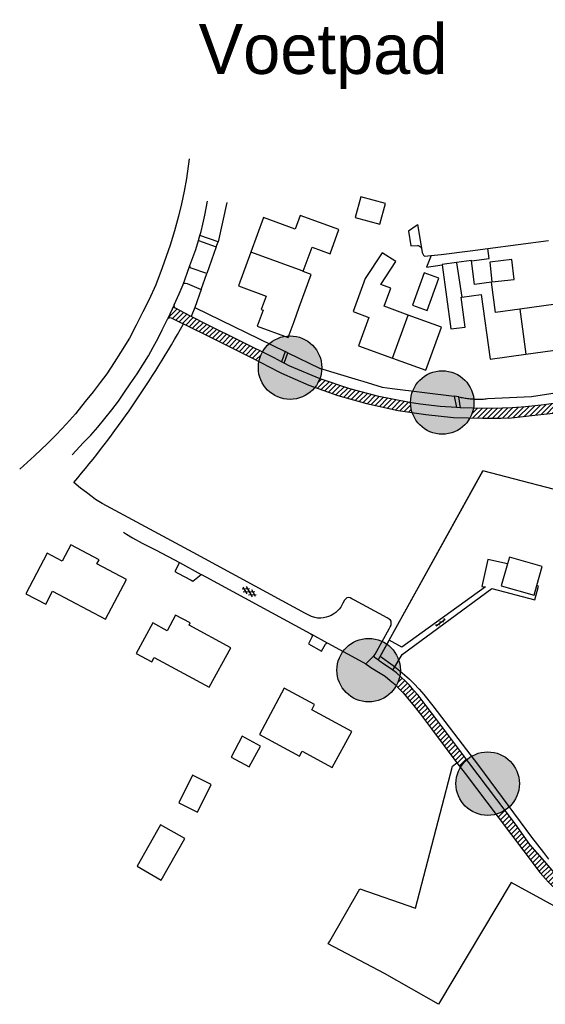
# Model space of a CAD drawing. Extents: x 238955 to 239559, y 526912 to 527533.
# Tile 1 of 6: x 238955 to 239060, y 526937 to 527134. Entities that reach past the tile are written whole.
import ezdxf

# ---------------------------------------------------------------- set-up
doc = ezdxf.new("R2010")
doc.units = 0
for name, color, linetype in [('0 NLI Bestaande mast', 5, 'Continuous'), ('1A', 12, 'Continuous'), ('1B', 4, 'Continuous'), ('4', 2, 'Continuous'), ('6', 9, 'Continuous'), ('7', 254, 'Continuous'), ('8', 6, 'Continuous')]:
    doc.layers.add(name, color=color, linetype=linetype)
doc.layers.add('0 NLI kader - tekst', color=7, linetype='Continuous', lineweight=20)

# ---------------------------------------------------------------- blocks, each defined once
blk = doc.blocks.new('OV6')
at = {"color": 0}
for p, q in [((0, 0), (2.25, 0)), ((0.125, 0), (0.125, 0.25)), ((0.625, 0), (0.625, -0.25)), ((1.125, 0), (1.125, 0.25)), ((1.625, 0), (1.625, -0.25)), ((2.125, 0), (2.125, 0.25))]:
    blk.add_line(p, q, dxfattribs=at)
blk = doc.blocks.new('GV6')
at = {"color": 0}
for p, q in [((1.3, 0.6), (0, -0.2)), ((1.3, -0.6), (0, 0.2)), ((2.5, -0.6), (0.5, 0.6)), ((2.5, 0.6), (0.5, -0.6)), ((3, -0.2), (1.7, 0.6)), ((3, 0.2), (1.7, -0.6))]:
    blk.add_line(p, q, dxfattribs=at)

msp = doc.modelspace()

# ---------------------------------------------------------------- hatches: boundary and pattern name
at = {"layer": '0 NLI Bestaande mast'}
h = msp.add_hatch(color=256, dxfattribs=at)
h.dxf.hatch_style = 1
h.paths.add_polyline_path([(239002.54, 527064.51, 1), (239015.24, 527064.51, 1)])
h = msp.add_hatch(color=256, dxfattribs=at)
h.dxf.hatch_style = 1
h.paths.add_polyline_path([(239033, 527057.53, 1), (239045.7, 527057.53, 1)])
h = msp.add_hatch(color=256, dxfattribs=at)
h.dxf.hatch_style = 1
h.paths.add_polyline_path([(239018.26, 527003.97, 1), (239030.96, 527003.97, 1)])
h = msp.add_hatch(color=256, dxfattribs=at)
h.dxf.hatch_style = 1
h.paths.add_polyline_path([(239042.09, 526981.26, 1), (239054.79, 526981.26, 1)])
at = {"layer": '8'}
h = msp.add_hatch(dxfattribs=at)
h.set_pattern_fill('JIS_WOOD', color=256)
h.paths.add_polyline_path([(238992.35, 527073.07), (238989.07, 527074.76), (238987.69, 527075.47), (238985.78, 527076.46), (238985.7, 527077.06), (238984.44, 527074.37), (238984.77, 527074.6), (238985.08, 527074.5), (238986.84, 527073.64), (238987.57, 527073.27), (238993.35, 527070.42), (239001.23, 527066.49), (239002.67, 527065.75, -0.079062), (239003.36, 527067.62), (238998.98, 527069.81)])
h.paths.add_polyline_path([(239020.82, 527060.3), (239014.85, 527062.31, -0.078648), (239013.88, 527060.57), (239018.42, 527058.96), (239024.18, 527057.31), (239030.5, 527055.95), (239033.33, 527055.51, -0.080121), (239033, 527057.51), (239032.8, 527057.54), (239026.66, 527058.75)])
h.paths.add_polyline_path([(239062.26, 527055.5, -0.079242), (239061.41, 527057.31), (239059.72, 527057.09), (239055.98, 527056.67), (239053.34, 527056.49), (239051.31, 527056.4), (239049.24, 527056.32), (239045.59, 527056.38, -0.080917), (239044.9, 527054.46), (239047.5, 527054.38), (239051.15, 527054.39), (239053.22, 527054.48), (239057.25, 527054.91)])
h.paths.add_polyline_path([(239086.65, 527062.19), (239093.56, 527064.75), (239096.35, 527065.86, -0.08724), (239094.85, 527067.47), (239085.42, 527063.99), (239082.87, 527062.96), (239081.78, 527062.53), (239079.76, 527061.77), (239079.14, 527061.57), (239078.51, 527061.37), (239076.73, 527060.78), (239075.2, 527060.33), (239073.81, 527059.9, -0.032313), (239073.86, 527059.08, -0.051932), (239073.72, 527057.77), (239074.71, 527058.03), (239076.82, 527058.74), (239079.61, 527059.75), (239083.65, 527061.13)])
h.paths.add_polyline_path([(239120.78, 527074.98), (239127.85, 527077.62, -0.086342), (239126.51, 527079.33), (239124.5, 527078.56), (239114.02, 527074.51), (239106.49, 527071.57, -0.025168), (239106.52, 527070.93, -0.052192), (239106.38, 527069.62), (239110.85, 527071.29)])
h.paths.add_polyline_path([(239151.45, 527086.43), (239157.24, 527088.6, -0.087121), (239155.83, 527090.29), (239145.28, 527086.36), (239138.29, 527083.75, -0.056), (239138.45, 527082.34, -0.031124), (239138.4, 527081.55)])
h = msp.add_hatch(dxfattribs=at)
h.set_pattern_fill('JIS_WOOD', color=256)
h.paths.add_polyline_path([(239201.72, 527064.9, -0.623746), (239191.48, 527069.92, -0.082823), (239191.82, 527071.98), (239188.88, 527069.59), (239190.03, 527068.13), (239197.22, 527058.93), (239197.9, 527058.05), (239202.21, 527061.52), (239220.56, 527041.55), (239211.96, 527033.34), (239206.47, 527028.28), (239195.8, 527018.6), (239193.86, 527017.12), (239192.68, 527016.18), (239191.42, 527015.41), (239190.24, 527014.73), (239188.51, 527014), (239186.76, 527013.42), (239185.2, 527013.09), (239175.63, 527012.01), (239163.81, 527011.1), (239139.47, 527008.9), (239139.61, 527013.58), (239139.81, 527020.31), (239139.99, 527026.38), (239140.03, 527028.02), (239140.11, 527030.65), (239140.16, 527032.15), (239140.25, 527035.19), (239140.74, 527051.18, -0.079177), (239138.79, 527051.61), (239138.33, 527032.21), (239138.3, 527031), (239138.27, 527030.04), (239138.17, 527028.08), (239138.1, 527026.94), (239138.09, 527026.44), (239137.76, 527008.74), (239123.48, 527007.48, -0.052581), (239123.62, 527006.15, -0.016383), (239123.61, 527005.74), (239137.42, 527006.81), (239136.23, 526974.51, -0.243146), (239135.33, 526973.38), (239130.27, 526970.54), (239127.51, 526969.2), (239117.92, 526964.51), (239116.36, 526963.82), (239114.84, 526963.25), (239113.18, 526962.57), (239111.66, 526962), (239109.67, 526961.23), (239107.97, 526960.41), (239106.32, 526959.84), (239104.36, 526959.26), (239102.04, 526958.87), (239098.47, 526957.99), (239093.89, 526957.13), (239092.83, 526956.82), (239091.83, 526956.45), (239090.85, 526956.07), (239089.94, 526955.69), (239089.11, 526955.3), (239088.37, 526954.83), (239087.57, 526954.2), (239086.87, 526953.5), (239086.07, 526952.73), (239085.12, 526951.6), (239084, 526949.98), (239083.83, 526949.67), (239083.54, 526949.49), (239083.32, 526949.42), (239083.04, 526949.46), (239082.72, 526949.67), (239070.2, 526956.5), (239068.55, 526957.58), (239067.49, 526958.25), (239066.43, 526959), (239065.24, 526959.9), (239064.25, 526960.75), (239063.4, 526961.55), (239062.76, 526962.33), (239062.06, 526963.09), (239060.93, 526964.38), (239059.79, 526965.72), (239056.85, 526969.09), (239053.99, 526973.12), (239051.88, 526975.92, -0.076049), (239050.12, 526975.14), (239050.57, 526974.56), (239058.37, 526964.18, 0.105243), (239068.85, 526955.28), (239080.81, 526948.81), (239094.42, 526941.21), (239096.32, 526940.19), (239099.88, 526937.92), (239099.99, 526937.77), (239100.08, 526937.55), (239102.29, 526939.26), (239102.55, 526939.46), (239102, 526939.37), (239101.66, 526939.5), (239100.06, 526940.37), (239085.41, 526948.45, -0.138081), (239089.2, 526953.14, -0.139262), (239094.64, 526955.27), (239101.79, 526956.72), (239105.29, 526957.52), (239109.05, 526958.58), (239112.99, 526959.97), (239115.7, 526961.11), (239137.3, 526972.14, 0.311843), (239138.38, 526973.95), (239139.29, 527006.98), (239183.95, 527010.96, 0.063012), (239190.35, 527012.78, 0.054944), (239196.21, 527016.35), (239203.86, 527023.38), (239222.05, 527040.03), (239230.47, 527030.88), (239238.41, 527022.27), (239239.94, 527023.66), (239236.51, 527027.35), (239222, 527042.99), (239211.49, 527054.39)])
h.paths.add_polyline_path([(239213.47, 527052.09), (239213.6, 527051.42), (239212.95, 527051.62), (239212.81, 527052.28)], flags=16)
h.paths.add_polyline_path([(239160.62, 527008.94), (239160.01, 527009.24), (239160.56, 527009.64), (239161.17, 527009.34)], flags=16)
h.paths.add_polyline_path([(239138.36, 526990.06), (239138.7, 526989.46), (239138.33, 526988.89), (239138, 526989.48)], flags=16)
h.paths.add_polyline_path([(239093.23, 526943.24), (239092.89, 526943.83), (239093.57, 526943.85), (239093.91, 526943.26)], flags=16)
h = msp.add_hatch(dxfattribs=at)
h.set_pattern_fill('JIS_WOOD', color=256)
h.paths.add_polyline_path([(239038.27, 526994.01), (239036.14, 526996.83), (239034.51, 526998.93), (239033.62, 526999.96), (239032.78, 527000.94), (239032.05, 527001.69), (239031.12, 527002.56), (239030.85, 527002.8, -0.082744), (239030.13, 527000.84), (239030.79, 527000.13), (239031.57, 526999.37), (239032.21, 526998.66), (239032.75, 526997.96), (239033.46, 526997.06), (239034.97, 526995.18), (239037.17, 526992.19), (239042.28, 526985.41), (239042.97, 526984.49, -0.079513), (239044.26, 526986.04)])

# ---------------------------------------------------------------- linework, layer by layer
at = {"layer": '0 NLI Bestaande mast'}
for centre in [(239008.89, 527064.51), (239039.35, 527057.53), (239024.61, 527003.97), (239048.44, 526981.26)]:
    msp.add_circle(centre, 6.35, dxfattribs=at)
at = {"layer": '1A'}
for points in [[(239013.29, 527088.62), (239016.89, 527087.3), (239018.66, 527092.13), (239010.94, 527094.96), (239009.93, 527092.2), (239003.57, 527094.54), (239001.04, 527087.64)], [(239001.04, 527087.64), (238998.55, 527080.88), (239004.1, 527078.84), (239003.12, 527076.15)], [(239011.54, 527083.84), (239013.29, 527088.62)], [(239032.53, 527075.03), (239027.75, 527076.78), (239029.07, 527080.41), (239027.03, 527081.16), (239030.03, 527085.73), (239027.3, 527087.51), (239023.91, 527082.34), (239021.49, 527075.72), (239024.66, 527074.56), (239022.59, 527068.9)], [(239045.19, 527085.86), (239045.18, 527085.94), (239042.21, 527085.53)], [(239042.21, 527085.53), (239042.23, 527085.46)], [(239042.23, 527085.46), (239043.24, 527078.6)], [(239054.86, 527076.23), (239050.01, 527075.57), (239049.19, 527081.6), (239045.83, 527081.15), (239045.19, 527085.86)], [(239009.69, 527073.74), (239010.73, 527076.58), (239013.14, 527083.15), (239011.5, 527083.75), (239011.54, 527083.84)], [(239043.24, 527078.6), (239047.16, 527079.14)], [(239047.16, 527079.14), (239048.92, 527066.23), (239056.07, 527067.2)], [(239056.07, 527067.2), (239063.32, 527068.19), (239062.09, 527077.21), (239054.86, 527076.23)], [(239003.12, 527076.15), (239003.5, 527076.01), (239002.33, 527072.82), (239008.52, 527070.55), (239009.69, 527073.74)], [(239036.03, 527063.98), (239039.19, 527072.59), (239032.53, 527075.03)], [(239022.59, 527068.9), (239029.41, 527066.4)], [(239029.41, 527066.4), (239036.03, 527063.98)], [(238970.67, 527026.06), (238964.99, 527029.05), (238963.28, 527025.79), (238960.29, 527027.37), (238956.03, 527019.27), (238959.98, 527017.19), (238961.34, 527019.78), (238971.98, 527014.18), (238976.16, 527022.11), (238970.23, 527025.23), (238970.67, 527026.06)], [(238988.92, 527013.41), (238985.99, 527015), (238984.28, 527011.85), (238981.41, 527013.41), (238978.09, 527007.32), (238981.22, 527005.61), (238981.71, 527006.51), (238992.71, 527000.53), (238997, 527008.41), (238988.67, 527012.94), (238988.92, 527013.41)], [(239013.77, 526997.07), (239007.73, 527000.33), (239002.74, 526991.09), (239010.77, 526986.75), (239011.31, 526987.74), (239017.33, 526984.49), (239021.23, 526991.72), (239013.22, 526996.04), (239013.77, 526997.07)]]:
    msp.add_lwpolyline(points, dxfattribs=at)
at = {"layer": '1B'}
for points in [[(239026.83, 527093.2), (239027.96, 527097.33), (239023.07, 527098.68), (239021.93, 527094.55), (239026.83, 527093.2)], [(239042.21, 527085.53), (239039.34, 527085.14), (239039.35, 527085.07)], [(239039.35, 527085.07), (239041.09, 527072.26), (239043.92, 527072.64), (239043.11, 527078.59), (239043.24, 527078.6)], [(239049.3, 527081.67), (239053.71, 527082.18), (239053.25, 527086.14), (239048.84, 527085.63), (239049.3, 527081.67)], [(239036.32, 527075.92), (239038.67, 527082.4), (239035.71, 527083.47), (239033.36, 527076.99), (239036.32, 527075.92)], [(239052.78, 527026.56), (239052.4, 527025.22)], [(239059.35, 527024.72), (239052.78, 527026.56)], [(239052.4, 527025.22), (239051.17, 527020.83)], [(239058.27, 527020.89), (239059.35, 527024.72)], [(239051.17, 527020.83), (239057.74, 527018.98)], [(239057.74, 527018.98), (239058.27, 527020.89)], [(239000.73, 526984.62), (239002.97, 526988.77), (238999.33, 526990.74), (238997.08, 526986.58), (239000.73, 526984.62)], [(238990.34, 526975.54), (238993.08, 526981.07), (238989.34, 526982.92), (238986.61, 526977.39), (238990.34, 526975.54)], [(238987.83, 526970.25), (238982.97, 526973.01), (238978.27, 526964.72), (238983.12, 526961.96), (238987.83, 526970.25)]]:
    msp.add_lwpolyline(points, dxfattribs=at)
at = {"layer": '4'}
for points in [[(238996.25, 527097.53), (238994.47, 527089.67)], [(238994.12, 527088.69), (238992.24, 527083.36)], [(239011.54, 527083.84), (239001.04, 527087.64)], [(238991.1, 527080.14), (238989.83, 527076.54)], [(238989.83, 527076.54), (239007.91, 527067.74)], [(239029.41, 527066.4), (239032.53, 527075.03)], [(239054.86, 527076.23), (239056.07, 527067.2)], [(239008.45, 527067.48), (239014.81, 527064.38)], [(239014.81, 527064.38), (239022.53, 527062.06), (239023.48, 527061.77), (239027.32, 527060.61)], [(239027.32, 527060.61), (239028.34, 527060.48), (239029.35, 527060.35), (239041.72, 527058.78)], [(239042.9, 527058.6), (239043.15, 527058.55), (239043.4, 527058.5), (239043.66, 527058.45), (239043.91, 527058.41), (239044.16, 527058.37), (239044.42, 527058.34), (239044.67, 527058.3), (239044.93, 527058.28), (239045.18, 527058.25), (239045.44, 527058.24), (239045.69, 527058.22), (239045.95, 527058.21), (239046.2, 527058.2), (239046.59, 527058.2), (239046.97, 527058.2), (239047.36, 527058.22), (239047.61, 527058.23), (239047.87, 527058.25), (239048.13, 527058.27), (239048.38, 527058.3), (239057.21, 527058.71), (239068.79, 527060.52)], [(239042.65, 527058.66), (239042.9, 527058.6)], [(239047.48, 527043.85), (239026.94, 527006.76), (239029.49, 527004.91), (239030.88, 527003.84), (239031.78, 527003.01), (239032.77, 527002.17), (239033.66, 527001.28), (239034.75, 527000.18), (239035.65, 526999.07), (239037.49, 526996.83), (239046.57, 526984.86), (239057.22, 526970.52), (239059.58, 526967.5), (239060.62, 526966.14)], [(239067.92, 527038.52), (239047.48, 527043.85)], [(239038.62, 526937.09), (239027.76, 526943.27), (239016.5, 526949.18), (239016.88, 526949.74), (239022.82, 526960.18), (239033.97, 526956.33), (239041.42, 526984.76), (239042.28, 526985.41)], [(239093.42, 526939.44), (239053.16, 526961.47), (239038.62, 526937.09)]]:
    msp.add_lwpolyline(points, dxfattribs=at)
at = {"layer": '7'}
for points in [[(238989.83, 527076.54), (238989.07, 527074.76)], [(239028.71, 527009.97), (239047.48, 527043.85)]]:
    msp.add_lwpolyline(points, dxfattribs=at)
msp.add_lwpolyline([(238965.63, 527041.52, 0.047529), (238987.57, 527073.27)], format="xyb", dxfattribs=at)
at = {"layer": '8'}
for points in [[(238988.71, 527106.28), (238988.13, 527102.35), (238987.66, 527099.81), (238987.18, 527097.29), (238986.59, 527094.81), (238985.77, 527091.89), (238984.91, 527089.03), (238983.32, 527084.48), (238982.02, 527081.11), (238980.62, 527078), (238979.45, 527075.66), (238978.09, 527073.01), (238976.72, 527070.44), (238974.97, 527067.56), (238973.68, 527065.54), (238972.19, 527063.28), (238970.89, 527061.53), (238969.46, 527059.64), (238967.91, 527057.7), (238965.96, 527055.27), (238964.16, 527053.28), (238962.13, 527051.15), (238960.32, 527049.3), (238957.71, 527046.84), (238954.78, 527044.17)], [(238991.09, 527091.77), (238991.45, 527093.22), (238991.86, 527095.05), (238992.38, 527097.84)], [(239034.13, 527092.9), (239032.62, 527091.82)], [(239034.36, 527093.16), (239034.34, 527093.08), (239034.13, 527092.9)], [(239034.36, 527093.16), (239035.16, 527088.45)], [(238990.56, 527089.97), (238990.85, 527090.97)], [(238990.85, 527090.97), (238991.09, 527091.77)], [(238994.47, 527089.67), (238990.85, 527090.97)], [(239032.62, 527091.82), (239033.03, 527088.87), (239034.38, 527088.96)], [(238990.05, 527088.17), (238990.56, 527089.97)], [(238990.56, 527089.97), (238994.12, 527088.69)], [(238994.12, 527088.69), (238994.47, 527089.67)], [(239034.38, 527088.96), (239034.5, 527088.94), (239034.77, 527088.85), (239034.99, 527088.68), (239035.16, 527088.45)], [(239048.48, 527088.37), (239060.6, 527089.97)], [(238988.82, 527084.92), (238989.46, 527086.52), (238990.05, 527088.17)], [(239035.16, 527088.45), (239035.33, 527087.56), (239035.43, 527087.26), (239035.61, 527086.99), (239035.79, 527086.82), (239037.1, 527086.94)], [(239037.1, 527086.94), (239036.18, 527084.65), (239039.35, 527085.07)], [(239037.1, 527086.94), (239039.1, 527087.13), (239044.92, 527087.9), (239048.48, 527088.37)], [(239048.75, 527086.33), (239048.48, 527088.37)], [(238987.48, 527081.13), (238988.76, 527084.76), (238988.82, 527084.92)], [(238989.11, 527084.41), (238988.97, 527084.48), (238988.9, 527084.62), (238988.82, 527084.92)], [(239045.19, 527085.86), (239048.75, 527086.33)], [(238992.24, 527083.36), (238989.11, 527084.41)], [(238991.1, 527080.14), (238992.24, 527083.36)], [(238985.7, 527077.06), (238986.72, 527079.27), (238987.48, 527081.13)], [(238987.48, 527081.13), (238987.58, 527081.38), (238987.78, 527081.44), (238987.99, 527081.4), (238988.32, 527081.34)], [(238988.32, 527081.34), (238991.1, 527080.14)], [(238985.7, 527077.06), (238984.44, 527074.37)], [(238985.93, 527076.38), (238985.78, 527076.51), (238985.7, 527077.06)], [(238989.07, 527074.76), (238987.69, 527075.47), (238985.93, 527076.38)], [(238983.32, 527072.05), (238984.44, 527074.37)], [(238984.44, 527074.37), (238984.64, 527074.5)], [(238984.64, 527074.5), (238984.85, 527074.57), (238985.08, 527074.5)], [(238985.08, 527074.5), (238986.84, 527073.64), (238987.57, 527073.27)], [(238987.57, 527073.27), (238993.35, 527070.42)], [(238992.35, 527073.07), (238989.07, 527074.76)], [(239007.17, 527065.67), (239005.71, 527066.44), (238998.98, 527069.81), (238992.35, 527073.07)], [(238965.28, 527047.05), (238967.57, 527049.51), (238969.01, 527051.01), (238970.43, 527052.6), (238971.82, 527054.33), (238973.21, 527056.08), (238974.57, 527057.83), (238975.78, 527059.58), (238976.91, 527061.27), (238978.3, 527063.3), (238979.4, 527065.07), (238980.55, 527066.9), (238981.47, 527068.59), (238982.49, 527070.43), (238983.32, 527072.05)], [(238993.35, 527070.42), (239001.23, 527066.49), (239006.61, 527063.7)], [(239007.91, 527067.74), (239007.17, 527065.67)], [(239007.72, 527065.38), (239008.45, 527067.48)], [(239008.45, 527067.48), (239007.91, 527067.74)], [(239051.15, 527054.39), (239053.22, 527054.48), (239057.25, 527054.91), (239062.77, 527055.56), (239067.46, 527056.37), (239070.7, 527057), (239073, 527057.57), (239074.71, 527058.03), (239076.82, 527058.74), (239079.61, 527059.75), (239083.65, 527061.13), (239086.65, 527062.19), (239093.56, 527064.75), (239102.13, 527068.16)], [(239007.72, 527065.38), (239007.17, 527065.67)], [(239008.86, 527064.83), (239007.72, 527065.38)], [(239006.61, 527063.7), (239007.2, 527063.42), (239012.66, 527061.01), (239018.42, 527058.96), (239024.18, 527057.31), (239030.5, 527055.95), (239036.04, 527055.1), (239041.63, 527054.56), (239047.5, 527054.38), (239051.15, 527054.39)], [(239034.93, 527057.23), (239032.8, 527057.54), (239026.66, 527058.75), (239020.82, 527060.3), (239014.94, 527062.28), (239008.86, 527064.83)], [(239076.73, 527060.78), (239075.2, 527060.33), (239073.74, 527059.87), (239072.04, 527059.36), (239070.8, 527059.05), (239069.4, 527058.69), (239066.86, 527058.17), (239064.61, 527057.82), (239061.64, 527057.34), (239059.72, 527057.09), (239055.98, 527056.67), (239053.34, 527056.49), (239051.31, 527056.4), (239049.24, 527056.32), (239045.38, 527056.38), (239043.03, 527056.47)], [(239042.17, 527056.53), (239038.92, 527056.76), (239034.93, 527057.23)], [(239041.72, 527058.78), (239042.17, 527056.53)], [(239042.65, 527058.66), (239041.72, 527058.78)], [(239043.03, 527056.47), (239042.65, 527058.66)], [(239043.03, 527056.47), (239042.96, 527056.47), (239042.17, 527056.53)], [(239025.71, 527006.89), (239025.9, 527007.19), (239028.71, 527012.25), (239028.95, 527012.64), (239029.09, 527012.95), (239029.14, 527013.24), (239029.14, 527013.5), (239029.1, 527013.76), (239028.97, 527013.99), (239028.71, 527014.2), (239028.35, 527014.42), (239021.76, 527017.97), (239021.25, 527018.26), (239020.92, 527018.44), (239020.58, 527018.49), (239020.28, 527018.46), (239020.06, 527018.26), (239019.79, 527017.98), (239019.45, 527017.39), (239019.02, 527016.59), (239018.7, 527016.19), (239018.38, 527015.81), (239018.03, 527015.51), (239017.64, 527015.23), (239017.11, 527014.93), (239016.6, 527014.71), (239016.11, 527014.56), (239015.57, 527014.46), (239015.07, 527014.39), (239014.4, 527014.4), (239013.83, 527014.51), (239013.17, 527014.69), (239011.96, 527015.29), (238989.48, 527027.52), (238971.29, 527037.35), (238969.96, 527038.11), (238969.26, 527038.63), (238968.17, 527039.51), (238966.95, 527040.42), (238965.63, 527041.52)], [(238975.53, 527031.55), (238976.13, 527031.19), (238977.37, 527030.46)], [(238977.37, 527030.46), (238979.3, 527029.35), (238982.09, 527027.97)], [(238982.09, 527027.97), (238986.74, 527025.51)], [(239052.4, 527025.22), (239048.5, 527026.13), (239047.3, 527020.74), (239047.97, 527020.61), (239031.24, 527008.57), (239028.71, 527009.97)], [(238986.74, 527025.51), (238985.83, 527023.72)], [(238985.83, 527023.72), (238986.43, 527023.39), (238989.1, 527021.95), (238989.46, 527021.75), (238991.09, 527023.14)], [(238986.74, 527025.51), (238991.09, 527023.14)], [(238991.09, 527023.14), (238991.16, 527023.1), (238992.06, 527022.61)], [(238992.06, 527022.61), (239005.17, 527015.5)], [(239029.44, 527003.96), (239031.34, 527007.12), (239049.28, 527020.33), (239057.88, 527018.02), (239058.62, 527020.79), (239058.27, 527020.89)], [(239005.17, 527015.5), (239012.21, 527011.71)], [(239012.21, 527011.71), (239013.06, 527011.25)], [(239013.06, 527011.25), (239013.29, 527011.02), (239013.32, 527010.79), (239013.24, 527010.6), (239013.08, 527010.27), (239012.55, 527009.24)], [(239013.06, 527011.25), (239013.15, 527011.2)], [(239013.15, 527011.2), (239016.31, 527009.44)], [(239028.71, 527009.97), (239026.51, 527006)], [(239012.55, 527009.24), (239015.2, 527007.79), (239015.95, 527009.16)], [(239015.95, 527009.16), (239016.1, 527009.3), (239016.31, 527009.44)], [(239016.31, 527009.44), (239016.43, 527009.37), (239022.7, 527005.99), (239024.05, 527005.25)], [(239024.05, 527005.25), (239025.71, 527006.89)], [(239026, 527006.37), (239025.83, 527006.49), (239025.75, 527006.71), (239025.71, 527006.89)], [(239026.51, 527006), (239026, 527006.37)], [(239026.72, 527005.85), (239026.51, 527006)], [(239024.05, 527005.25), (239025.07, 527004.52), (239026.9, 527003.35), (239027.92, 527002.73), (239028.92, 527001.92), (239029.89, 527001.11), (239030.79, 527000.13), (239031.57, 526999.37), (239032.21, 526998.66), (239032.75, 526997.96), (239033.46, 526997.06), (239034.97, 526995.18), (239037.17, 526992.19)], [(239028.98, 527004.3), (239027.88, 527005.03), (239026.72, 527005.85)], [(239029.44, 527003.96), (239028.98, 527004.3)], [(239030.16, 527003.43), (239029.44, 527003.96)], [(239083.04, 526949.46), (239082.72, 526949.67), (239070.2, 526956.5), (239068.55, 526957.58), (239067.49, 526958.25), (239066.43, 526959), (239065.24, 526959.9), (239064.25, 526960.75), (239063.4, 526961.55), (239062.76, 526962.33), (239062.06, 526963.09), (239060.93, 526964.38), (239059.79, 526965.72), (239056.85, 526969.09), (239053.99, 526973.12), (239044.67, 526985.49), (239038.27, 526994.01), (239036.14, 526996.83), (239034.51, 526998.93), (239033.62, 526999.96), (239032.78, 527000.94), (239032.05, 527001.69), (239031.12, 527002.56), (239030.16, 527003.43)], [(239037.17, 526992.19), (239042.28, 526985.41)], [(239042.28, 526985.41), (239043.9, 526983.27)], [(239043.9, 526983.27), (239050.57, 526974.56)], [(239050.57, 526974.56), (239058.37, 526964.18)]]:
    msp.add_lwpolyline(points, dxfattribs=at)
msp.add_lwpolyline([(239058.37, 526964.18, 0.105243), (239068.85, 526955.28)], format="xyb", dxfattribs=at)

# ---------------------------------------------------------------- block references
at = {"layer": '6'}
for name, p, rotation in [('GV6', (239002, 527018.96), 151.4520785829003), ('OV6', (239038.12, 527012.81), 36.35906745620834)]:
    msp.add_blockref(name, p, dxfattribs=dict(at, rotation=rotation))

# ---------------------------------------------------------------- texts
at = {"layer": '0 NLI kader - tekst', "insert": (238990.58, 527133.29), "char_height": 10, "attachment_point": 1}
msp.add_mtext_dynamic_manual_height_columns('Voetpad', width=187.5115, gutter_width=12.5, heights=[0], dxfattribs=at)

doc.saveas('drawing.dxf')
